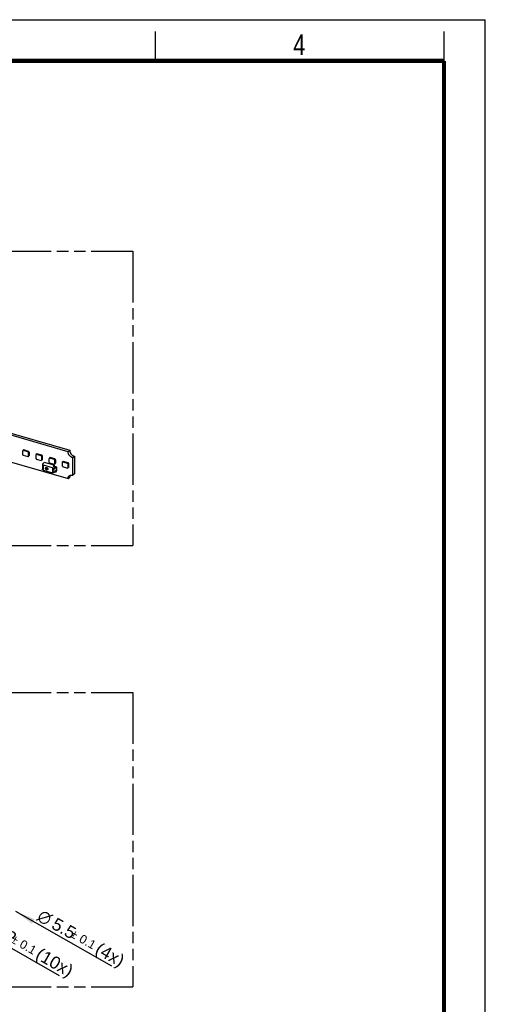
# Model space of a CAD drawing. Header units: millimetres. Extents: x 0 to 210, y 0 to 297.
# Tile 14 of 14: x 131 to 210, y 130 to 297. Entities that reach past the tile are written whole.
import ezdxf

# ---------------------------------------------------------------- set-up
doc = ezdxf.new("R2010")
doc.units = ezdxf.units.MM
doc.header["$LTSCALE"] = 19.36
doc.linetypes.add('PHANTOM', pattern=[0.8, 0.45, -0.05, 0.1, -0.05, 0.1, -0.05])
doc.layers.get('0').update_dxf_attribs({"linetype": 'CONTINUOUS'})
doc.layers.add('DEFAULT_3', color=7, linetype='PHANTOM')
doc.layers.add('Z_DIM_2D', color=7, linetype='CONTINUOUS')
doc.styles.add('TEXTSTYLE_2', font='txt', dxfattribs={"width": 0.75})
doc.styles.add('TEXTSTYLE_3', font='helveticaneueltw1g-ltcn.otf')
doc.styles.add('TEXTSTYLE_4', font='gdt', dxfattribs={"width": 0.7})
doc.dimstyles.new('DIMSTYLE_5', dxfattribs={"dimtxt": 2.1, "dimasz": 3.5, "dimexe": 1.5, "dimexo": 0, "dimtad": 1, "dimlfac": 4, "dimdsep": 46, "dimtxsty": 'TEXTSTYLE_3', "dimblk": '_FILLED', "dimblk1": '_FILLED', "dimblk2": '_FILLED', "dimcen": 0.09, "dimclrt": 5, "dimazin": 2, "dimtol": 1, "dimtp": 0.1, "dimtm": 0.1, "dimtfac": 1, "dimtofl": 0, "dimtmove": 0, "dimatfit": 1, "dimldrblk": '_FILLED', "dimfxl": 0, "dimtolj": 1, "dimarcsym": 0})

# ---------------------------------------------------------------- blocks, each defined once
blk = doc.blocks.new('_FILLED')
at = {"color": 0, "linetype": 'ByBlock'}
blk.add_solid([(0, 0), (-1, 0.125), (-1, -0.125)], dxfattribs=at)
blk = doc.blocks.new('*D8')
at = {"layer": 'Z_DIM_2D', "color": 2, "linetype": 'Continuous', "transparency": 16777216}
blk.add_line((130.19, 145.52), (146.51, 136.22), dxfattribs=at)
at = {"layer": 'Z_DIM_2D', "color": 2, "linetype": 'Continuous', "transparency": 16777216, "xscale": 3.5, "yscale": 3.5, "zscale": 3.5, "rotation": 150.3098994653}
blk.add_blockref('_FILLED', (130.19, 145.52), dxfattribs=at)
at = {"layer": 'Z_DIM_2D', "color": 5, "linetype": 'Continuous', "transparency": 16777216}
for s, height, style, p in [('n', 2.1, 'TEXTSTYLE_4', (133.72, 144.11)), ('5.5', 2.1, 'TEXTSTYLE_3', (136.15, 142.72)), ('`', 1.47, 'TEXTSTYLE_4', (139.37, 141.25)), ('0.1', 1.47, 'TEXTSTYLE_3', (140.86, 140.4)), (' (4x)', 2.1, 'TEXTSTYLE_3', (142.85, 138.9))]:
    blk.add_text(s, height=height, rotation=-29.6901, dxfattribs=dict(at, style=style)).set_placement(p)
blk = doc.blocks.new('*D9')
at = {"layer": 'Z_DIM_2D', "color": 2, "linetype": 'Continuous', "transparency": 16777216}
blk.add_line((118.3, 145.66), (137.6, 134.6), dxfattribs=at)
at = {"layer": 'Z_DIM_2D', "color": 2, "linetype": 'Continuous', "transparency": 16777216, "xscale": 3.5, "yscale": 3.5, "zscale": 3.5, "rotation": 150.1886056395}
blk.add_blockref('_FILLED', (118.3, 145.66), dxfattribs=at)
at = {"layer": 'Z_DIM_2D', "color": 5, "linetype": 'Continuous', "transparency": 16777216}
for s, height, style, p in [('n', 2.1, 'TEXTSTYLE_4', (123.61, 143.22)), ('3.2', 2.1, 'TEXTSTYLE_3', (126.04, 141.83)), ('`', 1.47, 'TEXTSTYLE_4', (129.26, 140.35)), ('0.1', 1.47, 'TEXTSTYLE_3', (130.74, 139.5)), (' (10x)', 2.1, 'TEXTSTYLE_3', (132.73, 138))]:
    blk.add_text(s, height=height, rotation=-29.8114, dxfattribs=dict(at, style=style)).set_placement(p)

msp = doc.modelspace()

# ---------------------------------------------------------------- linework, layer by layer
at = {"color": 2, "linetype": 'Continuous'}
for p, q in [((0, 297), (210, 297)), ((210, 0), (210, 297)), ((154, 290), (154, 295)), ((203, 290), (203, 295))]:
    msp.add_line(p, q, dxfattribs=at)
at = {"color": 7, "linetype": 'Continuous'}
for p, q in [((139.136, 223.601), (126.9541, 227.1177)), ((127.2291, 227.3558), (139.411, 223.8392)), ((126.9541, 222.5566), (139.136, 219.04)), ((131.5578, 223.7807), (131.4554, 223.7079)), ((131.4789, 223.7284), (131.4554, 223.7079)), ((131.4554, 223.0583), (131.4554, 223.7079)), ((131.4789, 223.7449), (131.4751, 223.7365)), ((131.4751, 223.7251), (131.4751, 223.7365)), ((131.4789, 223.7284), (131.5843, 223.8034)), ((131.4789, 223.7284), (131.4789, 223.7906)), ((131.4879, 223.8144), (131.5662, 223.8931)), ((131.4987, 223.0026), (132.3228, 222.7647)), ((131.5843, 223.8034), (131.5222, 223.8213)), ((131.5578, 223.7807), (131.5843, 223.8034)), ((132.3228, 223.5598), (131.5578, 223.7807)), ((132.4377, 223.6583), (131.6005, 223.9)), ((132.3538, 222.7688), (132.4687, 222.8542)), ((132.366, 223.5041), (132.366, 222.7954)), ((132.4809, 223.5304), (132.4367, 223.495)), ((132.4367, 223.495), (132.4652, 223.4868)), ((132.4367, 223.495), (132.4367, 222.9177)), ((132.4652, 222.9094), (132.4367, 222.9177)), ((132.4652, 223.4868), (132.5069, 223.5229)), ((132.4797, 223.4465), (132.4652, 223.4868)), ((132.4652, 223.3424), (132.5069, 223.3785)), ((132.4652, 223.3424), (132.4797, 223.3744)), ((132.4652, 223.3424), (132.4652, 223.0538)), ((132.4652, 223.0538), (132.5069, 223.0899)), ((132.4797, 223.0135), (132.4652, 223.0538)), ((132.4652, 222.9094), (132.5069, 222.9455)), ((132.4652, 222.9094), (132.4797, 222.9414)), ((132.4797, 223.4465), (132.5213, 223.4826)), ((132.4797, 223.4465), (132.4797, 223.3744)), ((132.4797, 223.3744), (132.5213, 223.4104)), ((132.4797, 223.0135), (132.5213, 223.0496)), ((132.4797, 223.0135), (132.4797, 222.9414)), ((132.4797, 222.9414), (132.5213, 222.9774)), ((132.4809, 223.6026), (132.4809, 223.5304)), ((132.5069, 223.5229), (132.4809, 223.5304)), ((132.4809, 222.923), (132.4809, 222.8808)), ((132.5069, 223.5229), (132.5213, 223.4826)), ((132.5213, 223.4104), (132.5069, 223.3785)), ((132.5069, 223.3785), (132.5069, 223.0899)), ((132.5069, 223.0899), (132.5213, 223.0496)), ((132.5213, 222.9774), (132.5069, 222.9455)), ((132.5213, 223.4826), (132.5213, 223.4104)), ((132.5213, 223.0496), (132.5213, 222.9774)), ((133.7954, 223.1347), (133.693, 223.0619)), ((133.7165, 223.0825), (133.693, 223.0619)), ((133.693, 222.4124), (133.693, 223.0619)), ((133.7165, 223.099), (133.7127, 223.0906)), ((133.7127, 223.0792), (133.7127, 223.0906)), ((133.7165, 223.0825), (133.8219, 223.1575)), ((133.7165, 223.0825), (133.7165, 223.1446)), ((133.7255, 223.1685), (133.8038, 223.2471)), ((133.8219, 223.1575), (133.7598, 223.1754)), ((133.7954, 223.1347), (133.8219, 223.1575)), ((134.5604, 222.9139), (133.7954, 223.1347)), ((134.6753, 223.0124), (133.8381, 223.2541)), ((134.6037, 222.8581), (134.6037, 222.1495)), ((134.7186, 222.8844), (134.6744, 222.8491)), ((134.6744, 222.8491), (134.7029, 222.8408)), ((134.6744, 222.8491), (134.6744, 222.2717)), ((134.7029, 222.8408), (134.7445, 222.8769)), ((134.7173, 222.8006), (134.7029, 222.8408)), ((134.7029, 222.6965), (134.7445, 222.7326)), ((134.7029, 222.6965), (134.7173, 222.7284)), ((134.7029, 222.6965), (134.7029, 222.4078)), ((134.7173, 222.8006), (134.759, 222.8367)), ((134.7173, 222.8006), (134.7173, 222.7284)), ((134.7173, 222.7284), (134.759, 222.7645)), ((134.7186, 222.9566), (134.7186, 222.8844)), ((134.7445, 222.8769), (134.7186, 222.8844)), ((134.7445, 222.8769), (134.759, 222.8367)), ((134.759, 222.7645), (134.7445, 222.7326)), ((134.7445, 222.7326), (134.7445, 222.4439)), ((134.759, 222.8367), (134.759, 222.7645)), ((135.9541, 222.4366), (136.0595, 222.5115)), ((135.9541, 222.4366), (135.9541, 222.4987)), ((135.9632, 222.5225), (136.0415, 222.6012)), ((136.0595, 222.5115), (135.9974, 222.5294)), ((136.033, 222.4888), (136.0595, 222.5115)), ((136.9129, 222.3664), (136.0757, 222.6081)), ((139.411, 223.8392), (139.136, 223.601)), ((139.9299, 222.578), (140.2049, 222.8162)), ((139.9299, 219.6047), (139.9299, 222.578)), ((140.2049, 222.8162), (140.2049, 219.8429)), ((133.7363, 222.3566), (134.5604, 222.1187)), ((134.5915, 222.1229), (134.7064, 222.2083)), ((134.7029, 222.2635), (134.6744, 222.2717)), ((134.7029, 222.4078), (134.7445, 222.4439)), ((134.7173, 222.3676), (134.7029, 222.4078)), ((134.7029, 222.2635), (134.7445, 222.2996)), ((134.7029, 222.2635), (134.7173, 222.2954)), ((134.7173, 222.3676), (134.759, 222.4037)), ((134.7173, 222.3676), (134.7173, 222.2954)), ((134.7173, 222.2954), (134.759, 222.3315)), ((134.7186, 222.2771), (134.7186, 222.2349)), ((134.7445, 222.4439), (134.759, 222.4037)), ((134.759, 222.3315), (134.7445, 222.2996)), ((134.759, 222.4037), (134.759, 222.3315)), ((134.7811, 221.4471), (134.7811, 220.6099)), ((134.8257, 221.5304), (135.1007, 221.7685)), ((136.4633, 220.8652), (134.9477, 221.3027)), ((136.775, 221.2852), (135.1007, 221.7685)), ((136.033, 222.4888), (135.9306, 222.416)), ((135.9541, 222.4366), (135.9306, 222.416)), ((135.9306, 221.7664), (135.9306, 222.416)), ((135.9541, 222.453), (135.9503, 222.4446)), ((135.9503, 222.4332), (135.9503, 222.4446)), ((135.9739, 221.7107), (136.798, 221.4728)), ((136.798, 222.268), (136.033, 222.4888)), ((136.6299, 220.8652), (137.0052, 220.9736)), ((136.6312, 221.1607), (136.775, 221.2852)), ((137.1162, 221.0352), (136.6543, 221.1686)), ((136.775, 221.2852), (136.775, 221.1337)), ((136.8291, 221.477), (136.944, 221.5623)), ((136.8413, 222.2122), (136.8413, 221.5036)), ((136.9562, 222.2385), (136.912, 222.2031)), ((136.912, 222.2031), (136.9405, 222.1949)), ((136.912, 222.2031), (136.912, 221.6258)), ((136.9405, 221.6175), (136.912, 221.6258)), ((136.9405, 222.1949), (136.9822, 222.231)), ((136.9549, 222.1546), (136.9405, 222.1949)), ((136.9405, 222.0506), (136.9822, 222.0866)), ((136.9405, 222.0506), (136.9549, 222.0825)), ((136.9405, 222.0506), (136.9405, 221.7619)), ((136.9405, 221.7619), (136.9822, 221.798)), ((136.9549, 221.7216), (136.9405, 221.7619)), ((136.9405, 221.6175), (136.9822, 221.6536)), ((136.9405, 221.6175), (136.9549, 221.6495)), ((136.9549, 222.1546), (136.9966, 222.1907)), ((136.9549, 222.1546), (136.9549, 222.0825)), ((136.9549, 222.0825), (136.9966, 222.1186)), ((136.9549, 221.7216), (136.9966, 221.7577)), ((136.9549, 221.7216), (136.9549, 221.6495)), ((136.9549, 221.6495), (136.9966, 221.6855)), ((136.9562, 222.3107), (136.9562, 222.2385)), ((136.9822, 222.231), (136.9562, 222.2385)), ((136.9562, 221.6311), (136.9562, 221.5889)), ((136.9822, 222.231), (136.9966, 222.1907)), ((136.9966, 222.1186), (136.9822, 222.0866)), ((136.9822, 222.0866), (136.9822, 221.798)), ((136.9822, 221.798), (136.9966, 221.7577)), ((136.9966, 221.6855), (136.9822, 221.6536)), ((136.9966, 222.1907), (136.9966, 222.1186)), ((136.9966, 221.7577), (136.9966, 221.6855)), ((137.0931, 221.0273), (137.0662, 221.0041)), ((137.1708, 220.9155), (137.1708, 220.4546)), ((137.1708, 220.8775), (137.2164, 220.8643)), ((137.1708, 220.8294), (137.2036, 220.8199)), ((137.2036, 220.8199), (137.2286, 220.8416)), ((137.2286, 220.8416), (137.2164, 220.8643)), ((137.2286, 220.6106), (137.2286, 220.8416)), ((138.2706, 221.8428), (138.1683, 221.77)), ((138.1918, 221.7906), (138.1683, 221.77)), ((138.1683, 221.1205), (138.1683, 221.77)), ((138.1918, 221.8071), (138.188, 221.7987)), ((138.188, 221.7873), (138.188, 221.7987)), ((138.1918, 221.7906), (138.2971, 221.8656)), ((138.1918, 221.7906), (138.1918, 221.8527)), ((138.2008, 221.8766), (138.2791, 221.9552)), ((138.2115, 221.0647), (139.0356, 220.8268)), ((138.2971, 221.8656), (138.235, 221.8835)), ((138.2706, 221.8428), (138.2971, 221.8656)), ((139.0356, 221.622), (138.2706, 221.8428)), ((139.1505, 221.7205), (138.3133, 221.9622)), ((139.0667, 220.831), (139.1816, 220.9164)), ((139.0789, 221.5662), (139.0789, 220.8576)), ((139.1938, 221.5925), (139.1496, 221.5572)), ((139.1496, 221.5572), (139.1781, 221.5489)), ((139.1496, 221.5572), (139.1496, 220.9798)), ((139.1781, 220.9716), (139.1496, 220.9798)), ((139.1781, 221.5489), (139.2198, 221.585)), ((139.1925, 221.5087), (139.1781, 221.5489)), ((139.1781, 221.4046), (139.2198, 221.4407)), ((139.1781, 221.4046), (139.1925, 221.4365)), ((139.1781, 221.4046), (139.1781, 221.1159)), ((139.1781, 221.1159), (139.2198, 221.152)), ((139.1925, 221.0757), (139.1781, 221.1159)), ((139.1781, 220.9716), (139.2198, 221.0077)), ((139.1781, 220.9716), (139.1925, 221.0035)), ((139.1925, 221.5087), (139.2342, 221.5448)), ((139.1925, 221.5087), (139.1925, 221.4365)), ((139.1925, 221.4365), (139.2342, 221.4726)), ((139.1925, 221.0757), (139.2342, 221.1118)), ((139.1925, 221.0757), (139.1925, 221.0035)), ((139.1925, 221.0035), (139.2342, 221.0396)), ((139.1938, 221.6647), (139.1938, 221.5925)), ((139.2198, 221.585), (139.1938, 221.5925)), ((139.1938, 220.9852), (139.1938, 220.943)), ((139.2198, 221.585), (139.2342, 221.5448)), ((139.2342, 221.4726), (139.2198, 221.4407)), ((139.2198, 221.4407), (139.2198, 221.152)), ((139.2198, 221.152), (139.2342, 221.1118)), ((139.2342, 221.0396), (139.2198, 221.0077)), ((139.2342, 221.5448), (139.2342, 221.4726)), ((139.2342, 221.1118), (139.2342, 221.0396)), ((134.9477, 220.4656), (136.4633, 220.0281)), ((137.0052, 220.1364), (136.6299, 220.0281)), ((137.0662, 220.1669), (137.0931, 220.1902)), ((137.1708, 220.5984), (137.2036, 220.589)), ((137.2036, 220.589), (137.2036, 220.8199)), ((137.2036, 220.589), (137.2286, 220.6106)), ((139.136, 219.04), (139.411, 219.2782)), ((140.2049, 219.8429), (139.9299, 219.6047))]:
    msp.add_line(p, q, dxfattribs=at)
at = {"color": 9, "linetype": 'Continuous'}
for p, q in [((131.6005, 223.9), (131.5222, 223.8213)), ((132.3228, 223.5598), (132.4377, 223.6583)), ((132.4809, 223.6026), (132.366, 223.5041)), ((132.366, 222.7954), (132.4809, 222.8808)), ((133.8381, 223.2541), (133.7598, 223.1754)), ((134.5604, 222.9139), (134.6753, 223.0124)), ((134.7186, 222.9566), (134.6037, 222.8581)), ((136.0757, 222.6081), (135.9974, 222.5294)), ((134.6037, 222.1495), (134.7186, 222.2349)), ((134.9477, 220.4656), (134.9477, 221.3027)), ((136.4633, 220.8652), (136.4633, 220.0281)), ((136.6299, 220.0281), (136.6299, 220.8652)), ((136.6312, 221.1607), (137.0931, 221.0273)), ((136.798, 222.268), (136.9129, 222.3664)), ((136.9562, 222.3107), (136.8413, 222.2122)), ((136.8413, 221.5036), (136.9562, 221.5889)), ((137.0052, 220.9736), (137.0052, 220.7803)), ((137.0662, 220.781), (137.0662, 221.0041)), ((137.1619, 220.9624), (137.1619, 220.3743)), ((138.3133, 221.9622), (138.235, 221.8835)), ((139.0356, 221.622), (139.1505, 221.7205)), ((139.1938, 221.6647), (139.0789, 221.5662)), ((139.0789, 220.8576), (139.1938, 220.943)), ((137.0052, 220.3297), (137.0052, 220.1364)), ((137.0662, 220.1669), (137.0662, 220.39))]:
    msp.add_line(p, q, dxfattribs=at)
at = {"color": 7, "linetype": 'Continuous', "const_width": 0.7}
for points in [[(7, 290), (203, 290)], [(203, 7), (203, 290)]]:
    msp.add_lwpolyline(points, dxfattribs=at)
at = {"color": 7, "linetype": 'Continuous'}
for centre, radius, start, end in [((135.7116, 220.8801), 0.1756, 253.89187, 256.981736), ((137.0553, 220.7321), 0.0501, 73.899664, 77.427819), ((135.5181, 220.7676), 1.6902, 342.038654, 346.545283)]:
    msp.add_arc(centre, radius, start, end, dxfattribs=at)
for centre, major_axis, ratio, start_param, end_param in [((131.4987, 223.0459), (-0.0327, 0.0378), 0.75090462, 0.71402137, 2.28359972), ((131.5222, 223.778), (-0.0328, 0.0379), 0.74909639, -0.85615353, 0.71342482), ((131.6005, 223.8567), (-0.0328, 0.0379), 0.74909639, -0.85615353, 0.05572987), ((132.3227, 223.5165), (-0.0327, 0.0378), 0.75090462, -2.42757129, -0.85799293), ((132.3227, 222.808), (-0.0328, 0.0379), 0.74909639, 2.28543912, 3.85501747), ((132.4376, 223.615), (-0.0327, 0.0378), 0.75090462, -2.42757129, -0.85799293), ((132.4376, 222.8934), (-0.0328, 0.0379), 0.74909639, -3.19732252, -2.42816783), ((133.7598, 223.1321), (-0.0328, 0.0379), 0.74909639, -0.85615353, 0.71342482), ((133.8381, 223.2107), (-0.0328, 0.0379), 0.74909639, -0.85615353, 0.05572987), ((134.5603, 222.8706), (-0.0327, 0.0378), 0.75090462, -2.42757129, -0.85799293), ((134.6752, 222.9691), (-0.0327, 0.0378), 0.75090462, -2.42757129, -0.85799293), ((135.9975, 222.4861), (-0.0328, 0.0379), 0.74909639, -0.85615353, 0.71342482), ((136.0758, 222.5648), (-0.0328, 0.0379), 0.74909639, -0.85615353, 0.05572987), ((133.7363, 222.3999), (-0.0327, 0.0378), 0.75090462, 0.71402137, 2.28359972), ((134.5603, 222.1621), (-0.0328, 0.0379), 0.74909639, 2.28543912, 3.85501747), ((134.6752, 222.2474), (-0.0328, 0.0379), 0.74909639, -3.19732252, -2.42816783), ((135.974, 221.754), (-0.0327, 0.0378), 0.75090462, 0.71402137, 2.28359972), ((136.798, 222.2246), (-0.0327, 0.0378), 0.75090462, -2.42757129, -0.85799293), ((136.798, 221.5161), (-0.0328, 0.0379), 0.74909639, 2.28543912, 3.85501747), ((136.9128, 222.3231), (-0.0327, 0.0378), 0.75090462, -2.42757129, -0.85799293), ((136.9128, 221.6015), (-0.0328, 0.0379), 0.74909639, -3.19732252, -2.42816783), ((138.2116, 221.108), (-0.0327, 0.0378), 0.75090462, 0.71402137, 2.28359972), ((138.2351, 221.8402), (-0.0328, 0.0379), 0.74909639, -0.85615353, 0.71342482), ((138.3134, 221.9188), (-0.0328, 0.0379), 0.74909639, -0.85615353, 0.05572987), ((139.0356, 221.5787), (-0.0327, 0.0378), 0.75090462, -2.42757129, -0.85799293), ((139.0356, 220.8702), (-0.0328, 0.0379), 0.74909639, 2.28543912, 3.85501747), ((139.1505, 221.6772), (-0.0327, 0.0378), 0.75090462, -2.42757129, -0.85799293), ((139.1505, 220.9555), (-0.0328, 0.0379), 0.74909639, -3.19732252, -2.42816783), ((136.9466, 220.5381), (0.2351, 0.1768), 0.71153116, 0.85779895, 4.44259263)]:
    msp.add_ellipse(centre, major_axis=major_axis, ratio=ratio, start_param=start_param, end_param=end_param, dxfattribs=at)
for points, knots in [([(139.9299, 222.578), (139.9036, 222.5856), (139.851, 222.6034), (139.774, 222.6372), (139.6984, 222.678), (139.6251, 222.7255), (139.5548, 222.7791), (139.488, 222.8384), (139.4254, 222.9029), (139.3677, 222.9718), (139.3154, 223.0446), (139.269, 223.1205), (139.2289, 223.1989), (139.1956, 223.2789), (139.1693, 223.3598), (139.1502, 223.4409), (139.1387, 223.5213), (139.136, 223.5747), (139.136, 223.601)], [0, 0, 0, 0, 0.05955839, 0.1205441, 0.1828028, 0.24614184, 0.31033774, 0.37514345, 0.44029567, 0.50552204, 0.57054827, 0.63510528, 0.69893634, 0.76180436, 0.8234991, 0.88384465, 0.94270674, 1, 1, 1, 1]), ([(139.411, 223.8392), (139.411, 223.8129), (139.4137, 223.7594), (139.4252, 223.679), (139.4443, 223.598), (139.4706, 223.517), (139.5039, 223.437), (139.544, 223.3587), (139.5904, 223.2828), (139.6427, 223.21), (139.7004, 223.141), (139.763, 223.0766), (139.8298, 223.0173), (139.9001, 222.9636), (139.9734, 222.9162), (140.049, 222.8753), (140.126, 222.8416), (140.1786, 222.8238), (140.2049, 222.8162)], [0, 0, 0, 0, 0.05729326, 0.11615535, 0.1765009, 0.23819564, 0.30106366, 0.36489472, 0.42945173, 0.49447796, 0.55970433, 0.62485655, 0.68966226, 0.75385816, 0.8171972, 0.8794559, 0.94044161, 1, 1, 1, 1]), ([(134.8257, 221.5304), (134.8222, 221.5273), (134.8155, 221.5211), (134.8064, 221.5111), (134.7987, 221.5009), (134.7923, 221.4904), (134.7873, 221.4798), (134.7837, 221.469), (134.7816, 221.458), (134.7811, 221.4507), (134.7811, 221.4471)], [0, 0, 0, 0, 0.14439856, 0.28188849, 0.41291418, 0.53810759, 0.65829922, 0.77451732, 0.88796915, 1, 1, 1, 1]), ([(134.7811, 221.4471), (134.7811, 221.4434), (134.7816, 221.4361), (134.7837, 221.4252), (134.7873, 221.4143), (134.7923, 221.4037), (134.7987, 221.3932), (134.8064, 221.383), (134.8155, 221.3731), (134.8258, 221.3634), (134.8373, 221.3542), (134.8501, 221.3453), (134.8639, 221.3369), (134.8788, 221.329), (134.8948, 221.3215), (134.9176, 221.3122), (134.9355, 221.3063), (134.9477, 221.3027)], [0, 0, 0, 0, 0.04650115, 0.0935921, 0.14183127, 0.19171975, 0.24368434, 0.29806975, 0.35513832, 0.41507447, 0.47799187, 0.54394127, 0.61291829, 0.68487055, 0.75970399, 0.83728841, 1, 1, 1, 1]), ([(135.4012, 220.8861), (135.4042, 220.8886), (135.4105, 220.8934), (135.4212, 220.8992), (135.4331, 220.9036), (135.4438, 220.906), (135.4528, 220.9073), (135.4626, 220.9079), (135.4754, 220.9077), (135.4912, 220.9056), (135.5019, 220.9031), (135.5074, 220.9015)], [0, 0, 0, 0, 0.10501062, 0.21257143, 0.32494006, 0.44386792, 0.50620479, 0.57056484, 0.70547827, 0.84873232, 1, 1, 1, 1]), ([(135.5047, 220.9022), (135.5056, 220.892), (135.5083, 220.8765), (135.5144, 220.8563), (135.5223, 220.8359), (135.5352, 220.8111), (135.5549, 220.7837), (135.5783, 220.7591), (135.6003, 220.7417), (135.6191, 220.73), (135.638, 220.72), (135.6528, 220.7143), (135.6629, 220.7114)], [0, 0, 0, 0, 0.11804818, 0.17913615, 0.24138071, 0.36851855, 0.49786189, 0.62750823, 0.75552681, 0.81840267, 0.88022953, 1, 1, 1, 1]), ([(135.5074, 220.9015), (135.5151, 220.8993), (135.5307, 220.8936), (135.5533, 220.8821), (135.5754, 220.8675), (135.5962, 220.8502), (135.6153, 220.8305), (135.6322, 220.809), (135.6466, 220.786), (135.6582, 220.7622), (135.6666, 220.7381), (135.6718, 220.7144), (135.6738, 220.6916), (135.6726, 220.6705), (135.6685, 220.6513), (135.6628, 220.6371), (135.6571, 220.6271), (135.6523, 220.6204), (135.6471, 220.6143), (135.6432, 220.6106), (135.6412, 220.6089)], [0, 0, 0, 0, 0.06437021, 0.13214229, 0.20256209, 0.27479724, 0.34797056, 0.42118399, 0.49353863, 0.56415455, 0.63219424, 0.69689484, 0.75761727, 0.81392315, 0.86568825, 0.91324326, 0.93572461, 0.95753937, 0.97888918, 1, 1, 1, 1]), ([(136.4633, 220.8652), (136.4697, 220.8634), (136.483, 220.8601), (136.5036, 220.8566), (136.5249, 220.8545), (136.5466, 220.8538), (136.5683, 220.8545), (136.5896, 220.8566), (136.6102, 220.8601), (136.6235, 220.8634), (136.6299, 220.8652)], [0, 0, 0, 0, 0.11940029, 0.24354926, 0.37094928, 0.5, 0.62905072, 0.75645074, 0.88059971, 1, 1, 1, 1]), ([(136.6312, 221.1607), (136.6328, 221.1621), (136.6362, 221.1646), (136.6409, 221.1672), (136.6449, 221.1686), (136.648, 221.1692), (136.6512, 221.1692), (136.6533, 221.1689), (136.6543, 221.1686)], [0, 0, 0, 0, 0.25009921, 0.50000385, 0.62506378, 0.75008469, 0.87505954, 1, 1, 1, 1]), ([(137.0052, 220.9736), (137.0113, 220.9753), (137.0231, 220.9792), (137.0395, 220.9863), (137.0539, 220.9945), (137.0624, 221.0008), (137.0662, 221.0041)], [0, 0, 0, 0, 0.27825875, 0.53883695, 0.77974772, 1, 1, 1, 1]), ([(137.1162, 221.0352), (137.1152, 221.0355), (137.1131, 221.0359), (137.1099, 221.0358), (137.1068, 221.0353), (137.1027, 221.0339), (137.0981, 221.0313), (137.0947, 221.0287), (137.0931, 221.0273)], [0, 0, 0, 0, 0.12494046, 0.24991531, 0.37493622, 0.49999615, 0.74990079, 1, 1, 1, 1]), ([(137.1259, 221.028), (137.1253, 221.0289), (137.1239, 221.0306), (137.1215, 221.0326), (137.119, 221.0342), (137.1171, 221.035), (137.1162, 221.0352)], [0, 0, 0, 0, 0.27018053, 0.52361702, 0.76498328, 1, 1, 1, 1]), ([(137.1619, 220.9624), (137.1594, 220.9686), (137.1542, 220.9805), (137.1428, 221.0028), (137.133, 221.0184), (137.1259, 221.028)], [0, 0, 0, 0, 0.26616205, 0.52131996, 1, 1, 1, 1]), ([(137.1619, 220.9624), (137.1635, 220.9586), (137.1661, 220.9509), (137.1689, 220.9392), (137.1705, 220.9274), (137.1709, 220.9194), (137.1709, 220.9155)], [0, 0, 0, 0, 0.25544467, 0.50565377, 0.75316056, 1, 1, 1, 1]), ([(134.9477, 220.4656), (134.9355, 220.4691), (134.9176, 220.475), (134.8948, 220.4844), (134.8788, 220.4918), (134.8639, 220.4998), (134.8501, 220.5082), (134.8373, 220.517), (134.8258, 220.5263), (134.8155, 220.5359), (134.8064, 220.5458), (134.7987, 220.5561), (134.7923, 220.5665), (134.7873, 220.5772), (134.7837, 220.588), (134.7816, 220.5989), (134.7811, 220.6063), (134.7811, 220.6099)], [0, 0, 0, 0, 0.16271159, 0.24029601, 0.31512945, 0.38708171, 0.45605873, 0.52200813, 0.58492553, 0.64486168, 0.70193025, 0.75631566, 0.80828025, 0.85816873, 0.9064079, 0.95349885, 1, 1, 1, 1]), ([(136.6299, 220.0281), (136.6235, 220.0262), (136.6102, 220.023), (136.5896, 220.0195), (136.5683, 220.0174), (136.5466, 220.0167), (136.5249, 220.0174), (136.5036, 220.0195), (136.483, 220.023), (136.4697, 220.0262), (136.4633, 220.0281)], [0, 0, 0, 0, 0.11940029, 0.24354926, 0.37094928, 0.5, 0.62905072, 0.75645074, 0.88059971, 1, 1, 1, 1]), ([(137.0662, 220.781), (137.0645, 220.7814), (137.0607, 220.782), (137.0547, 220.7826), (137.048, 220.7828), (137.0407, 220.7828), (137.0326, 220.7825), (137.024, 220.7819), (137.0148, 220.7812), (137.0085, 220.7806), (137.0052, 220.7803)], [0, 0, 0, 0, 0.08830635, 0.18674083, 0.29588227, 0.41597206, 0.54693132, 0.68838436, 0.83969259, 1, 1, 1, 1]), ([(137.0052, 220.3297), (137.0085, 220.3313), (137.015, 220.3348), (137.0243, 220.3407), (137.0329, 220.3474), (137.041, 220.3547), (137.0483, 220.3627), (137.055, 220.3713), (137.061, 220.3804), (137.0646, 220.3867), (137.0662, 220.39)], [0, 0, 0, 0, 0.12687754, 0.25265074, 0.3775718, 0.50193948, 0.62607206, 0.75028035, 0.87484482, 1, 1, 1, 1]), ([(137.0662, 220.1669), (137.0624, 220.1636), (137.0539, 220.1573), (137.0395, 220.1492), (137.0231, 220.1421), (137.0113, 220.1382), (137.0052, 220.1364)], [0, 0, 0, 0, 0.22025228, 0.46116305, 0.72174125, 1, 1, 1, 1]), ([(137.0692, 220.7802), (137.0715, 220.7796), (137.0761, 220.7779), (137.0826, 220.7744), (137.0887, 220.7699), (137.0945, 220.7644), (137.0998, 220.7581), (137.1048, 220.7508), (137.1093, 220.7427), (137.1134, 220.7337), (137.117, 220.7239), (137.1202, 220.7133), (137.1228, 220.702), (137.125, 220.6901), (137.1267, 220.6774), (137.1283, 220.6595), (137.1289, 220.6358), (137.1276, 220.6062), (137.1243, 220.5752), (137.119, 220.5435), (137.1118, 220.5115), (137.1028, 220.4797), (137.0922, 220.4486), (137.0801, 220.4186), (137.071, 220.3993), (137.0662, 220.39)], [0, 0, 0, 0, 0.01708317, 0.03444882, 0.05236188, 0.07105603, 0.09072588, 0.11152479, 0.13356651, 0.15692904, 0.18165911, 0.20777664, 0.23527868, 0.26414279, 0.29432989, 0.3257866, 0.39222351, 0.46282218, 0.53680776, 0.61331089, 0.69139665, 0.77009062, 0.84840353, 0.92535541, 1, 1, 1, 1]), ([(137.0931, 220.1902), (137.0947, 220.1916), (137.098, 220.1948), (137.1027, 220.2002), (137.1072, 220.2065), (137.1115, 220.2134), (137.1156, 220.221), (137.1208, 220.2319), (137.124, 220.2405), (137.1259, 220.2464)], [0, 0, 0, 0, 0.09964129, 0.20827401, 0.32530864, 0.44988486, 0.58093439, 0.71722986, 1, 1, 1, 1]), ([(137.1709, 220.4546), (137.1709, 220.4411), (137.1695, 220.4141), (137.165, 220.3874), (137.1619, 220.3743)], [0, 0, 0, 0, 0.49998088, 1, 1, 1, 1]), ([(139.136, 219.04), (139.136, 219.0633), (139.1381, 219.1093), (139.1475, 219.1769), (139.1631, 219.2416), (139.1848, 219.3029), (139.208, 219.351), (139.2294, 219.3872), (139.2468, 219.413), (139.2656, 219.4377), (139.2856, 219.4611), (139.307, 219.4832), (139.3221, 219.4971), (139.3298, 219.5038)], [0, 0, 0, 0, 0.13481397, 0.26617295, 0.39425328, 0.51935316, 0.64189039, 0.70238362, 0.76244254, 0.8221475, 0.88158308, 0.94083719, 1, 1, 1, 1]), ([(139.3298, 219.5038), (139.3391, 219.5118), (139.3583, 219.5272), (139.3886, 219.5483), (139.4206, 219.5673), (139.4539, 219.5841), (139.4887, 219.5986), (139.5247, 219.6109), (139.5619, 219.6209), (139.6001, 219.6286), (139.6393, 219.6339), (139.6793, 219.6368), (139.72, 219.6374), (139.7755, 219.635), (139.8461, 219.626), (139.902, 219.6128), (139.9299, 219.6047)], [0, 0, 0, 0, 0.05804482, 0.11621865, 0.1746482, 0.23345559, 0.29275633, 0.35265752, 0.41325629, 0.4746386, 0.53687836, 0.60003688, 0.6641625, 0.72929059, 0.86258296, 1, 1, 1, 1]), ([(139.4887, 219.5982), (139.4823, 219.5866), (139.4702, 219.563), (139.4546, 219.5261), (139.4412, 219.4877), (139.4265, 219.4343), (139.4142, 219.3643), (139.411, 219.3072), (139.411, 219.2782)], [0, 0, 0, 0, 0.11892032, 0.23928889, 0.36128899, 0.48507682, 0.73837859, 1, 1, 1, 1])]:
    msp.add_open_spline(points, degree=3, knots=knots, dxfattribs=at)
at = {"color": 9, "linetype": 'Continuous'}
for points, knots in [([(135.4962, 220.5237), (135.4827, 220.5277), (135.4627, 220.5355), (135.4373, 220.5492), (135.4123, 220.5654), (135.389, 220.5847), (135.3678, 220.6064), (135.3483, 220.6298), (135.3315, 220.6551), (135.3178, 220.6818), (135.3066, 220.7087), (135.2988, 220.7362), (135.2948, 220.7638), (135.2938, 220.784), (135.2948, 220.8035), (135.2977, 220.8224), (135.3025, 220.8403), (135.3092, 220.8571), (135.3177, 220.8726), (135.3279, 220.8868), (135.3398, 220.8994), (135.3531, 220.9103), (135.3679, 220.9194), (135.3839, 220.9266), (135.401, 220.9319), (135.419, 220.9352), (135.4377, 220.9365), (135.457, 220.9357), (135.4767, 220.9329), (135.4897, 220.9298), (135.4962, 220.9279)], [0, 0, 0, 0, 0.06561369, 0.09953341, 0.13404172, 0.20427449, 0.23977066, 0.27530722, 0.34585754, 0.38063392, 0.41488561, 0.48131669, 0.51338588, 0.54460034, 0.57494391, 0.60443393, 0.63312352, 0.66110237, 0.68849542, 0.71545889, 0.74217334, 0.76883402, 0.79563944, 0.82277942, 0.85042437, 0.8787168, 0.90776575, 0.93764411, 0.96838834, 1, 1, 1, 1]), ([(135.5212, 220.5887), (135.5135, 220.5909), (135.4982, 220.5965), (135.4761, 220.6077), (135.4549, 220.6218), (135.435, 220.6384), (135.4169, 220.6572), (135.4009, 220.6778), (135.3873, 220.6998), (135.3764, 220.7228), (135.3698, 220.7425), (135.366, 220.7584), (135.3633, 220.7739), (135.3619, 220.793), (135.3635, 220.8152), (135.3675, 220.8328), (135.3723, 220.8459), (135.3766, 220.8551), (135.3817, 220.8638), (135.3875, 220.8719), (135.394, 220.8794), (135.3987, 220.8839), (135.4012, 220.8861)], [0, 0, 0, 0, 0.06329668, 0.12868436, 0.19575945, 0.26401574, 0.33287911, 0.40174168, 0.4699956, 0.53706688, 0.60244954, 0.63439219, 0.66577225, 0.72670536, 0.78518597, 0.84131847, 0.86862059, 0.89547381, 0.9219507, 0.94813474, 0.9741183, 1, 1, 1, 1]), ([(135.4962, 220.9279), (135.5098, 220.924), (135.5298, 220.9161), (135.5551, 220.9024), (135.5802, 220.8862), (135.6035, 220.867), (135.6246, 220.8452), (135.6442, 220.8219), (135.661, 220.7966), (135.6746, 220.7699), (135.6859, 220.743), (135.6937, 220.7154), (135.6976, 220.6878), (135.6986, 220.6677), (135.6977, 220.6481), (135.6948, 220.6293), (135.69, 220.6114), (135.6833, 220.5946), (135.6748, 220.579), (135.6646, 220.5649), (135.6527, 220.5523), (135.6393, 220.5414), (135.6245, 220.5322), (135.6085, 220.525), (135.5914, 220.5197), (135.5734, 220.5164), (135.5547, 220.5152), (135.5354, 220.5159), (135.5158, 220.5187), (135.5027, 220.5219), (135.4962, 220.5237)], [0, 0, 0, 0, 0.06561369, 0.09953341, 0.13404172, 0.20427449, 0.23977066, 0.27530722, 0.34585754, 0.38063392, 0.41488561, 0.48131669, 0.51338588, 0.54460034, 0.57494391, 0.60443393, 0.63312352, 0.66110237, 0.68849542, 0.71545889, 0.74217334, 0.76883402, 0.79563944, 0.82277942, 0.85042437, 0.8787168, 0.90776575, 0.93764411, 0.96838834, 1, 1, 1, 1]), ([(135.6412, 220.6089), (135.6375, 220.6057), (135.6296, 220.5997), (135.6165, 220.5926), (135.6022, 220.5872), (135.5871, 220.5837), (135.5712, 220.582), (135.5548, 220.5823), (135.538, 220.5844), (135.5268, 220.5871), (135.5212, 220.5887)], [0, 0, 0, 0, 0.1161902, 0.233401, 0.35258107, 0.47454594, 0.59993442, 0.72918495, 0.86252933, 1, 1, 1, 1])]:
    msp.add_open_spline(points, degree=3, knots=knots, dxfattribs=at)
at = {"layer": 'DEFAULT_3', "color": 91, "linetype": 'PHANTOM', "true_color": 0x80ff80}
for p, q in [((50.1286, 257.68), (150.1286, 257.68)), ((150.1286, 257.68), (150.1286, 207.68)), ((50.1286, 207.68), (150.1286, 207.68)), ((50.1286, 182.68), (150.1286, 182.68))]:
    msp.add_line(p, q, dxfattribs=at)
at = {"layer": 'DEFAULT_3', "color": 81, "linetype": 'PHANTOM', "true_color": 0x99ff99}
for p in [(150.1286, 182.68), (50.1286, 132.68)]:
    msp.add_line(p, (150.1286, 132.68), dxfattribs=at)

# ---------------------------------------------------------------- texts
at = {"color": 5, "linetype": 'Continuous', "style": 'TEXTSTYLE_2', "width": 0.785714}
msp.add_text('4', height=3.5, dxfattribs=at).set_placement((177.3831, 290.9911))

# ---------------------------------------------------------------- dimensions: what is measured, and where the dimension line sits
at = {"layer": 'Z_DIM_2D', "color": 2, "linetype": 'Continuous'}
for p1, p2, text, picture, middle in [((118.2983, 145.663), (117.6042, 146.0607), '%%c<> (10x)', '*D9', (131.2587, 140.0524)), ((130.186, 145.5213), (128.9915, 146.2024), '%%c<> (4x)', '*D8', (140.7641, 141.3032))]:
    dim = msp.add_diameter_dim_2p(p1=p1, p2=p2, text=text, dimstyle='DIMSTYLE_5', override={"dimpost": '<>'}, dxfattribs=at)
    dim.commit()
    dim.dimension.update_dxf_attribs({"geometry": picture, "text_midpoint": middle, "dimtype": 163})

doc.saveas('drawing.dxf')
